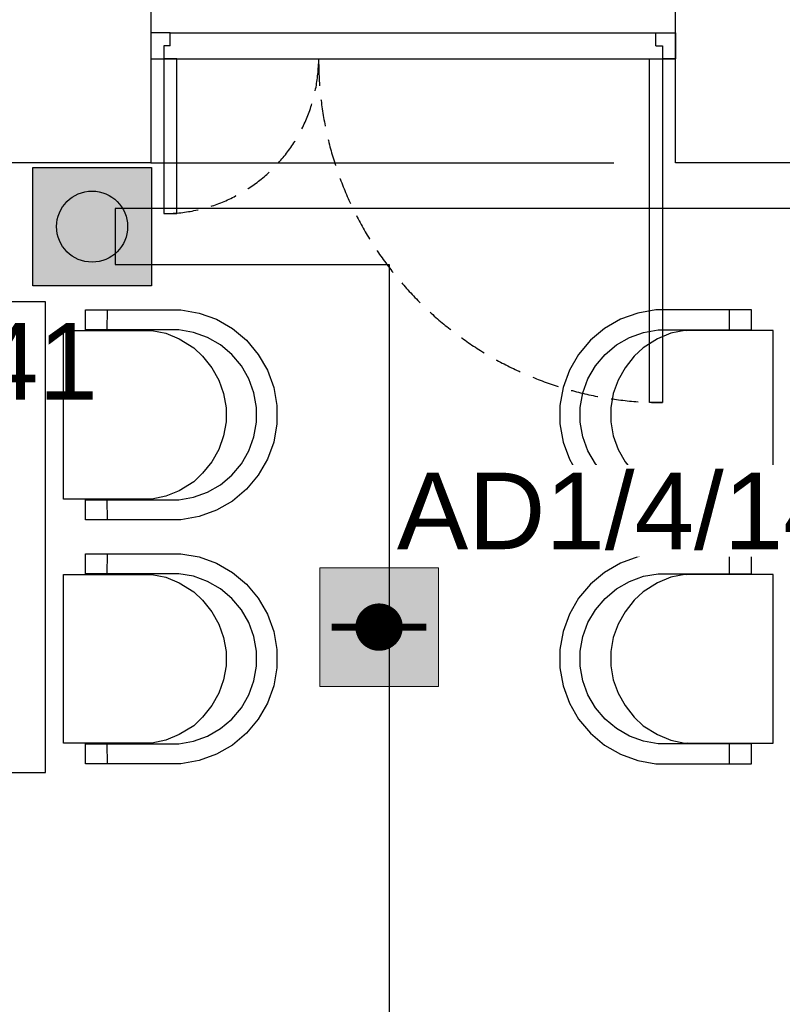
# Model space of a CAD drawing. Header units: millimetres. Extents: x -197461 to 862495, y -970068 to 63888.
# Tile 247 of 253: x -76739 to -74632, y -109152 to -106431. Entities that reach past the tile are written whole.
import ezdxf

# ---------------------------------------------------------------- set-up
doc = ezdxf.new("R2010")
doc.units = ezdxf.units.MM
doc.linetypes.add('Dashed', pattern=[112.5, 75, -37.5])
doc.layers.get('0').update_dxf_attribs({"linetype": 'CONTINUOUS'})
for name, color, linetype in [('hatch_mb', 7, 'CONTINUOUS'), ('sienas es', 7, 'CONTINUOUS'), ('UAS', 240, 'CONTINUOUS')]:
    doc.layers.add(name, color=color, linetype=linetype)
doc.styles.add('ARIAL', font='arialbd.ttf')

# ---------------------------------------------------------------- blocks, each defined once
blk = doc.blocks.new('AD-proj')
at = {"lineweight": 5}
blk.add_lwpolyline([(-250, -250), (250, -250), (250, 250), (-250, 250)], close=True, dxfattribs=at)
at = {"const_width": 100}
blk.add_lwpolyline([(-50, 0, 1), (50, 0, 1)], format="xyb", close=True, dxfattribs=at)
at = {"const_width": 30}
blk.add_lwpolyline([(-200, 0), (200, 0)], dxfattribs=at)
blk = doc.blocks.new('AP')
blk.add_hatch(color=256).paths.add_polyline_path([(150, 0, 1), (-150, 0, 1)])
for p, q in [((-250, 250), (250, 250)), ((-250, -250), (-250, 250)), ((250, 250), (250, -250)), ((250, -250), (-250, -250))]:
    blk.add_line(p, q)
blk.add_circle((0, 0), 150)

msp = doc.modelspace()

# ---------------------------------------------------------------- hatches: boundary and pattern name
at = {"layer": 'UAS', "lineweight": 50, "true_color": 0xffffff}
h = msp.add_hatch(color=7, dxfattribs=at)
h.dxf.hatch_style = 1
h.paths.add_polyline_path([(-76375.49196, -107166.79487), (-76375.49196, -106839.44018), (-76702.84666, -106839.44018), (-76702.84666, -107166.79487)])
h.paths.add_polyline_path([(-76637.37572, -107003.11752, -1), (-76440.9629, -107003.11752, -1)], flags=16)
h = msp.add_hatch(color=7, dxfattribs=at)
h.dxf.hatch_style = 1
h.paths.add_polyline_path([(-75778.89917, -108109.7733), (-75713.42824, -108109.7733, 1)], flags=16)
h.paths.add_polyline_path([(-75582.48636, -108273.45065), (-75582.48636, -107946.09595), (-75909.84105, -107946.09595), (-75909.84105, -108273.45065)])

# ---------------------------------------------------------------- linework, layer by layer
at = {"layer": 'hatch_mb', "color": 251, "linetype": 'Continuous', "true_color": 0x636466}
for p, q in [((-76377.27004, -106467.17096), (-76377.27004, -106539.26399)), ((-76323.20028, -106467.17096), (-76377.27004, -106467.17096)), ((-76323.20028, -106503.21747), (-76323.20028, -106467.17096)), ((-74981.33981, -106467.17096), (-74927.27004, -106467.17096)), ((-74981.33981, -106503.21747), (-74981.33981, -106467.17096)), ((-74927.27004, -106467.17096), (-74927.27004, -106539.26399)), ((-76323.20028, -106503.21747), (-76341.22353, -106503.21747)), ((-76341.22353, -106503.21747), (-76341.22353, -106539.26399)), ((-74981.33981, -106503.21747), (-74963.31656, -106503.21747)), ((-74963.31656, -106503.21747), (-74963.31656, -106539.26399)), ((-76377.27004, -106539.26399), (-76341.22353, -106539.26399)), ((-76305.17702, -106539.26399), (-76341.22353, -106539.26399)), ((-76341.22353, -106539.26399), (-76341.22353, -106966.66155)), ((-76305.17702, -106966.66155), (-76305.17702, -106539.26399)), ((-74999.36307, -106539.26399), (-74963.31656, -106539.26399)), ((-74999.36307, -107489.26399), (-74999.36307, -106539.26399)), ((-74927.27004, -106539.26399), (-74963.31656, -106539.26399)), ((-74963.31656, -106539.26399), (-74963.31656, -107489.26399)), ((-76341.22353, -106966.66155), (-76305.17702, -106966.66155))]:
    msp.add_line(p, q, dxfattribs=at)
at = {"layer": 'hatch_mb', "color": 9, "linetype": 'Continuous', "true_color": 0xc7c8ca}
for p, q in [((-76557.73619, -107288.08949), (-76557.73619, -107233.08949)), ((-76557.73619, -107233.08949), (-76293.60396, -107233.08949)), ((-76557.73619, -107288.08949), (-76557.73619, -107233.08949)), ((-76557.73619, -107233.08949), (-76293.60396, -107233.08949)), ((-76497.23725, -107288.08949), (-76497.04936, -107233.08949)), ((-76497.23725, -107288.08949), (-76497.04936, -107233.08949)), ((-76293.60396, -107233.08949), (-76243.51786, -107241.90149)), ((-76293.60396, -107233.08949), (-76243.51786, -107241.90149)), ((-76243.51786, -107241.90149), (-76195.72599, -107259.25649)), ((-76243.51786, -107241.90149), (-76195.72599, -107259.25649)), ((-75031.49034, -107241.90149), (-75079.28222, -107259.25649)), ((-75031.49034, -107241.90149), (-75079.28222, -107259.25649)), ((-74981.40425, -107233.08949), (-75031.49034, -107241.90149)), ((-74981.40425, -107233.08949), (-75031.49034, -107241.90149)), ((-74717.27202, -107233.08949), (-74981.40425, -107233.08949)), ((-74717.27202, -107233.08949), (-74981.40425, -107233.08949)), ((-74777.77095, -107288.08949), (-74777.95884, -107233.08949)), ((-74777.77095, -107288.08949), (-74777.95884, -107233.08949)), ((-74717.27202, -107288.08949), (-74717.27202, -107233.08949)), ((-74717.27202, -107288.08949), (-74717.27202, -107233.08949)), ((-76195.72599, -107259.25649), (-76151.67966, -107284.62749)), ((-76195.72599, -107259.25649), (-76151.67966, -107284.62749)), ((-75079.28222, -107259.25649), (-75123.32855, -107284.62749)), ((-75079.28222, -107259.25649), (-75123.32855, -107284.62749)), ((-76618.13198, -107756.08949), (-76618.13198, -107290.08949)), ((-76618.13198, -107290.08949), (-76373.82741, -107290.08949)), ((-76618.13198, -107756.08949), (-76618.13198, -107290.08949)), ((-76618.13198, -107290.08949), (-76373.82741, -107290.08949)), ((-76299.61307, -107288.08949), (-76557.73619, -107288.08949)), ((-76299.61307, -107288.08949), (-76557.73619, -107288.08949)), ((-76385.87992, -107288.70349), (-76410.39669, -107288.08949)), ((-76385.87992, -107288.70349), (-76410.39669, -107288.08949)), ((-76379.20553, -107290.08949), (-76385.87992, -107288.70349)), ((-76379.20553, -107290.08949), (-76385.87992, -107288.70349)), ((-76373.82741, -107290.08949), (-76335.12365, -107297.92649)), ((-76373.82741, -107290.08949), (-76335.12365, -107297.92649)), ((-76335.12365, -107297.92649), (-76298.19377, -107313.39149)), ((-76335.12365, -107297.92649), (-76298.19377, -107313.39149)), ((-76259.0256, -107295.22949), (-76299.61307, -107288.08949)), ((-76259.0256, -107295.22949), (-76299.61307, -107288.08949)), ((-76220.2974, -107309.29349), (-76259.0256, -107295.22949)), ((-76220.2974, -107309.29349), (-76259.0256, -107295.22949)), ((-76151.67966, -107284.62749), (-76112.71992, -107317.24549)), ((-76151.67966, -107284.62749), (-76112.71992, -107317.24549)), ((-75123.32855, -107284.62749), (-75162.28829, -107317.24549)), ((-75123.32855, -107284.62749), (-75162.28829, -107317.24549)), ((-75054.7108, -107309.29349), (-75015.9826, -107295.22949)), ((-75054.7108, -107309.29349), (-75015.9826, -107295.22949)), ((-75015.9826, -107295.22949), (-74975.39514, -107288.08949)), ((-75015.9826, -107295.22949), (-74975.39514, -107288.08949)), ((-74939.88455, -107297.92649), (-74976.81444, -107313.39149)), ((-74939.88455, -107297.92649), (-74976.81444, -107313.39149)), ((-74975.39514, -107288.08949), (-74717.27202, -107288.08949)), ((-74975.39514, -107288.08949), (-74717.27202, -107288.08949)), ((-74901.1808, -107290.08949), (-74939.88455, -107297.92649)), ((-74901.1808, -107290.08949), (-74939.88455, -107297.92649)), ((-74656.87623, -107290.08949), (-74901.1808, -107290.08949)), ((-74656.87623, -107290.08949), (-74901.1808, -107290.08949)), ((-74895.80268, -107290.08949), (-74889.12828, -107288.70349)), ((-74895.80268, -107290.08949), (-74889.12828, -107288.70349)), ((-74889.12828, -107288.70349), (-74864.61151, -107288.08949)), ((-74889.12828, -107288.70349), (-74864.61151, -107288.08949)), ((-74656.87623, -107756.08949), (-74656.87623, -107290.08949)), ((-74656.87623, -107756.08949), (-74656.87623, -107290.08949)), ((-76298.19377, -107313.39149), (-76258.16835, -107338.07649)), ((-76298.19377, -107313.39149), (-76258.16835, -107338.07649)), ((-76184.60609, -107329.85349), (-76220.2974, -107309.29349)), ((-76184.60609, -107329.85349), (-76220.2974, -107309.29349)), ((-76153.0342, -107356.28449), (-76184.60609, -107329.85349)), ((-76153.0342, -107356.28449), (-76184.60609, -107329.85349)), ((-76112.71992, -107317.24549), (-76080.02749, -107356.11649)), ((-76112.71992, -107317.24549), (-76080.02749, -107356.11649)), ((-75162.28829, -107317.24549), (-75194.98071, -107356.11649)), ((-75162.28829, -107317.24549), (-75194.98071, -107356.11649)), ((-75121.974, -107356.28449), (-75090.40212, -107329.85349)), ((-75121.974, -107356.28449), (-75090.40212, -107329.85349)), ((-75090.40212, -107329.85349), (-75054.7108, -107309.29349)), ((-75090.40212, -107329.85349), (-75054.7108, -107309.29349)), ((-74976.81444, -107313.39149), (-75016.83986, -107338.07649)), ((-74976.81444, -107313.39149), (-75016.83986, -107338.07649)), ((-76258.16835, -107338.07649), (-76234.05187, -107361.38249)), ((-76258.16835, -107338.07649), (-76234.05187, -107361.38249)), ((-76126.54285, -107387.78449), (-76153.0342, -107356.28449)), ((-76126.54285, -107387.78449), (-76153.0342, -107356.28449)), ((-76080.02749, -107356.11649), (-76054.59855, -107400.06249)), ((-76080.02749, -107356.11649), (-76054.59855, -107400.06249)), ((-75194.98071, -107356.11649), (-75220.40966, -107400.06249)), ((-75194.98071, -107356.11649), (-75220.40966, -107400.06249)), ((-75148.46535, -107387.78449), (-75121.974, -107356.28449)), ((-75148.46535, -107387.78449), (-75121.974, -107356.28449)), ((-75016.83986, -107338.07649), (-75040.95634, -107361.38249)), ((-75016.83986, -107338.07649), (-75040.95634, -107361.38249)), ((-76234.05187, -107361.38249), (-76208.79041, -107393.54149)), ((-76234.05187, -107361.38249), (-76208.79041, -107393.54149)), ((-75040.95634, -107361.38249), (-75066.21779, -107393.54149)), ((-75040.95634, -107361.38249), (-75066.21779, -107393.54149)), ((-76208.79041, -107393.54149), (-76189.14006, -107427.63749)), ((-76208.79041, -107393.54149), (-76189.14006, -107427.63749)), ((-76105.9359, -107423.39449), (-76126.54285, -107387.78449)), ((-76105.9359, -107423.39449), (-76126.54285, -107387.78449)), ((-76054.59855, -107400.06249), (-76037.20394, -107447.74549)), ((-76054.59855, -107400.06249), (-76037.20394, -107447.74549)), ((-75220.40966, -107400.06249), (-75237.80427, -107447.74549)), ((-75220.40966, -107400.06249), (-75237.80427, -107447.74549)), ((-75169.07231, -107423.39449), (-75148.46535, -107387.78449)), ((-75169.07231, -107423.39449), (-75148.46535, -107387.78449)), ((-75066.21779, -107393.54149), (-75085.86814, -107427.63749)), ((-75066.21779, -107393.54149), (-75085.86814, -107427.63749)), ((-76189.14006, -107427.63749), (-76175.69876, -107464.63249)), ((-76189.14006, -107427.63749), (-76175.69876, -107464.63249)), ((-76091.83984, -107462.03449), (-76105.9359, -107423.39449)), ((-76091.83984, -107462.03449), (-76105.9359, -107423.39449)), ((-75183.16837, -107462.03449), (-75169.07231, -107423.39449)), ((-75183.16837, -107462.03449), (-75169.07231, -107423.39449)), ((-75085.86814, -107427.63749), (-75099.30944, -107464.63249)), ((-75085.86814, -107427.63749), (-75099.30944, -107464.63249)), ((-76175.69876, -107464.63249), (-76168.8738, -107503.40449)), ((-76175.69876, -107464.63249), (-76168.8738, -107503.40449)), ((-76084.68352, -107502.52949), (-76091.83984, -107462.03449)), ((-76084.68352, -107502.52949), (-76091.83984, -107462.03449)), ((-76037.20394, -107447.74549), (-76028.3718, -107497.71749)), ((-76037.20394, -107447.74549), (-76028.3718, -107497.71749)), ((-75237.80427, -107447.74549), (-75246.6364, -107497.71749)), ((-75237.80427, -107447.74549), (-75246.6364, -107497.71749)), ((-75190.32468, -107502.52949), (-75183.16837, -107462.03449)), ((-75190.32468, -107502.52949), (-75183.16837, -107462.03449)), ((-75099.30944, -107464.63249), (-75106.13441, -107503.40449)), ((-75099.30944, -107464.63249), (-75106.13441, -107503.40449)), ((-74963.31656, -107489.26399), (-74999.36307, -107489.26399)), ((-76168.8738, -107503.40449), (-76168.8738, -107542.77449)), ((-76168.8738, -107503.40449), (-76168.8738, -107542.77449)), ((-76084.68352, -107543.64949), (-76084.68352, -107502.52949)), ((-76084.68352, -107543.64949), (-76084.68352, -107502.52949)), ((-76028.3718, -107497.71749), (-76028.3718, -107548.46149)), ((-76028.3718, -107497.71749), (-76028.3718, -107548.46149)), ((-75246.6364, -107497.71749), (-75246.6364, -107548.46149)), ((-75246.6364, -107497.71749), (-75246.6364, -107548.46149)), ((-75190.32468, -107543.64949), (-75190.32468, -107502.52949)), ((-75190.32468, -107543.64949), (-75190.32468, -107502.52949)), ((-75106.13441, -107503.40449), (-75106.13441, -107542.77449)), ((-75106.13441, -107503.40449), (-75106.13441, -107542.77449)), ((-76168.8738, -107542.77449), (-76175.69876, -107581.54649)), ((-76168.8738, -107542.77449), (-76175.69876, -107581.54649)), ((-76091.83984, -107584.14449), (-76084.68352, -107543.64949)), ((-76091.83984, -107584.14449), (-76084.68352, -107543.64949)), ((-76028.3718, -107548.46149), (-76037.20394, -107598.43349)), ((-76028.3718, -107548.46149), (-76037.20394, -107598.43349)), ((-75246.6364, -107548.46149), (-75237.80427, -107598.43349)), ((-75246.6364, -107548.46149), (-75237.80427, -107598.43349)), ((-75183.16837, -107584.14449), (-75190.32468, -107543.64949)), ((-75183.16837, -107584.14449), (-75190.32468, -107543.64949)), ((-75106.13441, -107542.77449), (-75099.30944, -107581.54649)), ((-75106.13441, -107542.77449), (-75099.30944, -107581.54649)), ((-76175.69876, -107581.54649), (-76189.14006, -107618.54149)), ((-76175.69876, -107581.54649), (-76189.14006, -107618.54149)), ((-76105.9359, -107622.78449), (-76091.83984, -107584.14449)), ((-76105.9359, -107622.78449), (-76091.83984, -107584.14449)), ((-76037.20394, -107598.43349), (-76054.59855, -107646.11649)), ((-76037.20394, -107598.43349), (-76054.59855, -107646.11649)), ((-75237.80427, -107598.43349), (-75220.40966, -107646.11649)), ((-75237.80427, -107598.43349), (-75220.40966, -107646.11649)), ((-75169.07231, -107622.78449), (-75183.16837, -107584.14449)), ((-75169.07231, -107622.78449), (-75183.16837, -107584.14449)), ((-75099.30944, -107581.54649), (-75085.86814, -107618.54149)), ((-75099.30944, -107581.54649), (-75085.86814, -107618.54149)), ((-76189.14006, -107618.54149), (-76208.79041, -107652.63749)), ((-76189.14006, -107618.54149), (-76208.79041, -107652.63749)), ((-76126.54285, -107658.39449), (-76105.9359, -107622.78449)), ((-76126.54285, -107658.39449), (-76105.9359, -107622.78449)), ((-75148.46535, -107658.39449), (-75169.07231, -107622.78449)), ((-75148.46535, -107658.39449), (-75169.07231, -107622.78449)), ((-75085.86814, -107618.54149), (-75066.21779, -107652.63749)), ((-75085.86814, -107618.54149), (-75066.21779, -107652.63749)), ((-76208.79041, -107652.63749), (-76234.05187, -107684.79649)), ((-76208.79041, -107652.63749), (-76234.05187, -107684.79649)), ((-76054.59855, -107646.11649), (-76080.02749, -107690.06249)), ((-76054.59855, -107646.11649), (-76080.02749, -107690.06249)), ((-75220.40966, -107646.11649), (-75194.98071, -107690.06249)), ((-75220.40966, -107646.11649), (-75194.98071, -107690.06249)), ((-75066.21779, -107652.63749), (-75040.95634, -107684.79649)), ((-75066.21779, -107652.63749), (-75040.95634, -107684.79649)), ((-76234.05187, -107684.79649), (-76258.16835, -107708.10249)), ((-76234.05187, -107684.79649), (-76258.16835, -107708.10249)), ((-76153.0342, -107689.89449), (-76126.54285, -107658.39449)), ((-76153.0342, -107689.89449), (-76126.54285, -107658.39449)), ((-75121.974, -107689.89449), (-75148.46535, -107658.39449)), ((-75121.974, -107689.89449), (-75148.46535, -107658.39449)), ((-75040.95634, -107684.79649), (-75016.83986, -107708.10249)), ((-75040.95634, -107684.79649), (-75016.83986, -107708.10249)), ((-76258.16835, -107708.10249), (-76298.19377, -107732.78749)), ((-76258.16835, -107708.10249), (-76298.19377, -107732.78749)), ((-76184.60609, -107716.32549), (-76153.0342, -107689.89449)), ((-76184.60609, -107716.32549), (-76153.0342, -107689.89449)), ((-76080.02749, -107690.06249), (-76112.71992, -107728.93349)), ((-76080.02749, -107690.06249), (-76112.71992, -107728.93349)), ((-75194.98071, -107690.06249), (-75162.28829, -107728.93349)), ((-75194.98071, -107690.06249), (-75162.28829, -107728.93349)), ((-75090.40212, -107716.32549), (-75121.974, -107689.89449)), ((-75090.40212, -107716.32549), (-75121.974, -107689.89449)), ((-75016.83986, -107708.10249), (-74976.81444, -107732.78749)), ((-75016.83986, -107708.10249), (-74976.81444, -107732.78749)), ((-76298.19377, -107732.78749), (-76335.12365, -107748.25249)), ((-76298.19377, -107732.78749), (-76335.12365, -107748.25249)), ((-76259.0256, -107750.94949), (-76220.2974, -107736.88549)), ((-76259.0256, -107750.94949), (-76220.2974, -107736.88549)), ((-76220.2974, -107736.88549), (-76184.60609, -107716.32549)), ((-76220.2974, -107736.88549), (-76184.60609, -107716.32549)), ((-76112.71992, -107728.93349), (-76151.67966, -107761.55149)), ((-76112.71992, -107728.93349), (-76151.67966, -107761.55149)), ((-75162.28829, -107728.93349), (-75123.32855, -107761.55149)), ((-75162.28829, -107728.93349), (-75123.32855, -107761.55149)), ((-75054.7108, -107736.88549), (-75090.40212, -107716.32549)), ((-75054.7108, -107736.88549), (-75090.40212, -107716.32549)), ((-75015.9826, -107750.94949), (-75054.7108, -107736.88549)), ((-75015.9826, -107750.94949), (-75054.7108, -107736.88549)), ((-74976.81444, -107732.78749), (-74939.88455, -107748.25249)), ((-74976.81444, -107732.78749), (-74939.88455, -107748.25249)), ((-76373.82741, -107756.08949), (-76618.13198, -107756.08949)), ((-76373.82741, -107756.08949), (-76618.13198, -107756.08949)), ((-76557.73619, -107813.08949), (-76557.73619, -107758.08949)), ((-76557.73619, -107758.08949), (-76299.61307, -107758.08949)), ((-76557.73619, -107813.08949), (-76557.73619, -107758.08949)), ((-76557.73619, -107758.08949), (-76299.61307, -107758.08949)), ((-76497.04936, -107813.08949), (-76497.23725, -107758.08949)), ((-76497.04936, -107813.08949), (-76497.23725, -107758.08949)), ((-76395.68867, -107758.08949), (-76381.98332, -107756.08949)), ((-76395.68867, -107758.08949), (-76381.98332, -107756.08949)), ((-76335.12365, -107748.25249), (-76373.82741, -107756.08949)), ((-76335.12365, -107748.25249), (-76373.82741, -107756.08949)), ((-76299.61307, -107758.08949), (-76259.0256, -107750.94949)), ((-76299.61307, -107758.08949), (-76259.0256, -107750.94949)), ((-76151.67966, -107761.55149), (-76195.72599, -107786.92249)), ((-76151.67966, -107761.55149), (-76195.72599, -107786.92249)), ((-75123.32855, -107761.55149), (-75079.28222, -107786.92249)), ((-75123.32855, -107761.55149), (-75079.28222, -107786.92249)), ((-74975.39514, -107758.08949), (-75015.9826, -107750.94949)), ((-74975.39514, -107758.08949), (-75015.9826, -107750.94949)), ((-74717.27202, -107758.08949), (-74975.39514, -107758.08949)), ((-74717.27202, -107758.08949), (-74975.39514, -107758.08949)), ((-74939.88455, -107748.25249), (-74901.1808, -107756.08949)), ((-74939.88455, -107748.25249), (-74901.1808, -107756.08949)), ((-74901.1808, -107756.08949), (-74656.87623, -107756.08949)), ((-74901.1808, -107756.08949), (-74656.87623, -107756.08949)), ((-74879.31954, -107758.08949), (-74893.02488, -107756.08949)), ((-74879.31954, -107758.08949), (-74893.02488, -107756.08949)), ((-74777.95884, -107813.08949), (-74777.77095, -107758.08949)), ((-74777.95884, -107813.08949), (-74777.77095, -107758.08949)), ((-74717.27202, -107813.08949), (-74717.27202, -107758.08949)), ((-74717.27202, -107813.08949), (-74717.27202, -107758.08949)), ((-76195.72599, -107786.92249), (-76243.51786, -107804.27749)), ((-76195.72599, -107786.92249), (-76243.51786, -107804.27749)), ((-75079.28222, -107786.92249), (-75031.49034, -107804.27749)), ((-75079.28222, -107786.92249), (-75031.49034, -107804.27749)), ((-76293.60396, -107813.08949), (-76557.73619, -107813.08949)), ((-76293.60396, -107813.08949), (-76557.73619, -107813.08949)), ((-76243.51786, -107804.27749), (-76293.60396, -107813.08949)), ((-76243.51786, -107804.27749), (-76293.60396, -107813.08949)), ((-75031.49034, -107804.27749), (-74981.40425, -107813.08949)), ((-75031.49034, -107804.27749), (-74981.40425, -107813.08949)), ((-74981.40425, -107813.08949), (-74717.27202, -107813.08949)), ((-74981.40425, -107813.08949), (-74717.27202, -107813.08949)), ((-76557.73619, -107962.08949), (-76557.73619, -107907.08949)), ((-76557.73619, -107907.08949), (-76293.60396, -107907.08949)), ((-76557.73619, -107962.08949), (-76557.73619, -107907.08949)), ((-76557.73619, -107907.08949), (-76293.60396, -107907.08949)), ((-76497.23725, -107962.08949), (-76497.04936, -107907.08949)), ((-76497.23725, -107962.08949), (-76497.04936, -107907.08949)), ((-76293.60396, -107907.08949), (-76243.51786, -107915.90149)), ((-76293.60396, -107907.08949), (-76243.51786, -107915.90149)), ((-76243.51786, -107915.90149), (-76195.72599, -107933.25649)), ((-76243.51786, -107915.90149), (-76195.72599, -107933.25649)), ((-75031.49034, -107915.90149), (-75079.28222, -107933.25649)), ((-75031.49034, -107915.90149), (-75079.28222, -107933.25649)), ((-74981.40425, -107907.08949), (-75031.49034, -107915.90149)), ((-74981.40425, -107907.08949), (-75031.49034, -107915.90149)), ((-74717.27202, -107907.08949), (-74981.40425, -107907.08949)), ((-74717.27202, -107907.08949), (-74981.40425, -107907.08949)), ((-74777.77095, -107962.08949), (-74777.95884, -107907.08949)), ((-74777.77095, -107962.08949), (-74777.95884, -107907.08949)), ((-74717.27202, -107962.08949), (-74717.27202, -107907.08949)), ((-74717.27202, -107962.08949), (-74717.27202, -107907.08949)), ((-76195.72599, -107933.25649), (-76151.67966, -107958.62749)), ((-76195.72599, -107933.25649), (-76151.67966, -107958.62749)), ((-75079.28222, -107933.25649), (-75123.32855, -107958.62749)), ((-75079.28222, -107933.25649), (-75123.32855, -107958.62749)), ((-76618.13198, -107964.08949), (-76373.82741, -107964.08949)), ((-76618.13198, -108430.08949), (-76618.13198, -107964.08949)), ((-76618.13198, -107964.08949), (-76373.82741, -107964.08949)), ((-76618.13198, -108430.08949), (-76618.13198, -107964.08949)), ((-76299.61307, -107962.08949), (-76557.73619, -107962.08949)), ((-76299.61307, -107962.08949), (-76557.73619, -107962.08949)), ((-76385.87992, -107962.70349), (-76410.39669, -107962.08949)), ((-76385.87992, -107962.70349), (-76410.39669, -107962.08949)), ((-76379.20553, -107964.08949), (-76385.87992, -107962.70349)), ((-76379.20553, -107964.08949), (-76385.87992, -107962.70349)), ((-76373.82741, -107964.08949), (-76335.12365, -107971.92649)), ((-76373.82741, -107964.08949), (-76335.12365, -107971.92649)), ((-76335.12365, -107971.92649), (-76298.19377, -107987.39149)), ((-76335.12365, -107971.92649), (-76298.19377, -107987.39149)), ((-76259.0256, -107969.22949), (-76299.61307, -107962.08949)), ((-76259.0256, -107969.22949), (-76299.61307, -107962.08949)), ((-76220.2974, -107983.29349), (-76259.0256, -107969.22949)), ((-76220.2974, -107983.29349), (-76259.0256, -107969.22949)), ((-76184.60609, -108003.85349), (-76220.2974, -107983.29349)), ((-76184.60609, -108003.85349), (-76220.2974, -107983.29349)), ((-76151.67966, -107958.62749), (-76112.71992, -107991.24549)), ((-76151.67966, -107958.62749), (-76112.71992, -107991.24549)), ((-75123.32855, -107958.62749), (-75162.28829, -107991.24549)), ((-75123.32855, -107958.62749), (-75162.28829, -107991.24549)), ((-75090.40212, -108003.85349), (-75054.7108, -107983.29349)), ((-75090.40212, -108003.85349), (-75054.7108, -107983.29349)), ((-75054.7108, -107983.29349), (-75015.9826, -107969.22949)), ((-75054.7108, -107983.29349), (-75015.9826, -107969.22949)), ((-75015.9826, -107969.22949), (-74975.39514, -107962.08949)), ((-75015.9826, -107969.22949), (-74975.39514, -107962.08949)), ((-74939.88455, -107971.92649), (-74976.81444, -107987.39149)), ((-74939.88455, -107971.92649), (-74976.81444, -107987.39149)), ((-74975.39514, -107962.08949), (-74717.27202, -107962.08949)), ((-74975.39514, -107962.08949), (-74717.27202, -107962.08949)), ((-74901.1808, -107964.08949), (-74939.88455, -107971.92649)), ((-74901.1808, -107964.08949), (-74939.88455, -107971.92649)), ((-74656.87623, -107964.08949), (-74901.1808, -107964.08949)), ((-74656.87623, -107964.08949), (-74901.1808, -107964.08949)), ((-74895.80268, -107964.08949), (-74889.12828, -107962.70349)), ((-74895.80268, -107964.08949), (-74889.12828, -107962.70349)), ((-74889.12828, -107962.70349), (-74864.61151, -107962.08949)), ((-74889.12828, -107962.70349), (-74864.61151, -107962.08949)), ((-74656.87623, -108430.08949), (-74656.87623, -107964.08949)), ((-74656.87623, -108430.08949), (-74656.87623, -107964.08949)), ((-76298.19377, -107987.39149), (-76258.16835, -108012.07649)), ((-76298.19377, -107987.39149), (-76258.16835, -108012.07649)), ((-76153.0342, -108030.28449), (-76184.60609, -108003.85349)), ((-76153.0342, -108030.28449), (-76184.60609, -108003.85349)), ((-76112.71992, -107991.24549), (-76080.02749, -108030.11649)), ((-76112.71992, -107991.24549), (-76080.02749, -108030.11649)), ((-75162.28829, -107991.24549), (-75194.98071, -108030.11649)), ((-75162.28829, -107991.24549), (-75194.98071, -108030.11649)), ((-75121.974, -108030.28449), (-75090.40212, -108003.85349)), ((-75121.974, -108030.28449), (-75090.40212, -108003.85349)), ((-74976.81444, -107987.39149), (-75016.83986, -108012.07649)), ((-74976.81444, -107987.39149), (-75016.83986, -108012.07649)), ((-76258.16835, -108012.07649), (-76234.05187, -108035.38249)), ((-76258.16835, -108012.07649), (-76234.05187, -108035.38249)), ((-76234.05187, -108035.38249), (-76208.79041, -108067.54149)), ((-76234.05187, -108035.38249), (-76208.79041, -108067.54149)), ((-76126.54285, -108061.78449), (-76153.0342, -108030.28449)), ((-76126.54285, -108061.78449), (-76153.0342, -108030.28449)), ((-76080.02749, -108030.11649), (-76054.59855, -108074.06249)), ((-76080.02749, -108030.11649), (-76054.59855, -108074.06249)), ((-75194.98071, -108030.11649), (-75220.40966, -108074.06249)), ((-75194.98071, -108030.11649), (-75220.40966, -108074.06249)), ((-75148.46535, -108061.78449), (-75121.974, -108030.28449)), ((-75148.46535, -108061.78449), (-75121.974, -108030.28449)), ((-75040.95634, -108035.38249), (-75066.21779, -108067.54149)), ((-75040.95634, -108035.38249), (-75066.21779, -108067.54149)), ((-75016.83986, -108012.07649), (-75040.95634, -108035.38249)), ((-75016.83986, -108012.07649), (-75040.95634, -108035.38249)), ((-76105.9359, -108097.39449), (-76126.54285, -108061.78449)), ((-76105.9359, -108097.39449), (-76126.54285, -108061.78449)), ((-75169.07231, -108097.39449), (-75148.46535, -108061.78449)), ((-75169.07231, -108097.39449), (-75148.46535, -108061.78449)), ((-76208.79041, -108067.54149), (-76189.14006, -108101.63749)), ((-76208.79041, -108067.54149), (-76189.14006, -108101.63749)), ((-76054.59855, -108074.06249), (-76037.20394, -108121.74549)), ((-76054.59855, -108074.06249), (-76037.20394, -108121.74549)), ((-75220.40966, -108074.06249), (-75237.80427, -108121.74549)), ((-75220.40966, -108074.06249), (-75237.80427, -108121.74549)), ((-75066.21779, -108067.54149), (-75085.86814, -108101.63749)), ((-75066.21779, -108067.54149), (-75085.86814, -108101.63749)), ((-76189.14006, -108101.63749), (-76175.69876, -108138.63249)), ((-76189.14006, -108101.63749), (-76175.69876, -108138.63249)), ((-76091.83984, -108136.03449), (-76105.9359, -108097.39449)), ((-76091.83984, -108136.03449), (-76105.9359, -108097.39449)), ((-75183.16837, -108136.03449), (-75169.07231, -108097.39449)), ((-75183.16837, -108136.03449), (-75169.07231, -108097.39449)), ((-75085.86814, -108101.63749), (-75099.30944, -108138.63249)), ((-75085.86814, -108101.63749), (-75099.30944, -108138.63249)), ((-76175.69876, -108138.63249), (-76168.8738, -108177.40449)), ((-76175.69876, -108138.63249), (-76168.8738, -108177.40449)), ((-76084.68352, -108176.52949), (-76091.83984, -108136.03449)), ((-76084.68352, -108176.52949), (-76091.83984, -108136.03449)), ((-76037.20394, -108121.74549), (-76028.3718, -108171.71749)), ((-76037.20394, -108121.74549), (-76028.3718, -108171.71749)), ((-75237.80427, -108121.74549), (-75246.6364, -108171.71749)), ((-75237.80427, -108121.74549), (-75246.6364, -108171.71749)), ((-75190.32468, -108176.52949), (-75183.16837, -108136.03449)), ((-75190.32468, -108176.52949), (-75183.16837, -108136.03449)), ((-75099.30944, -108138.63249), (-75106.13441, -108177.40449)), ((-75099.30944, -108138.63249), (-75106.13441, -108177.40449)), ((-76028.3718, -108171.71749), (-76028.3718, -108222.46149)), ((-76028.3718, -108171.71749), (-76028.3718, -108222.46149)), ((-75246.6364, -108171.71749), (-75246.6364, -108222.46149)), ((-75246.6364, -108171.71749), (-75246.6364, -108222.46149)), ((-76168.8738, -108177.40449), (-76168.8738, -108216.77449)), ((-76168.8738, -108177.40449), (-76168.8738, -108216.77449)), ((-76084.68352, -108217.64949), (-76084.68352, -108176.52949)), ((-76084.68352, -108217.64949), (-76084.68352, -108176.52949)), ((-75190.32468, -108217.64949), (-75190.32468, -108176.52949)), ((-75190.32468, -108217.64949), (-75190.32468, -108176.52949)), ((-75106.13441, -108177.40449), (-75106.13441, -108216.77449)), ((-75106.13441, -108177.40449), (-75106.13441, -108216.77449)), ((-76168.8738, -108216.77449), (-76175.69876, -108255.54649)), ((-76168.8738, -108216.77449), (-76175.69876, -108255.54649)), ((-76091.83984, -108258.14449), (-76084.68352, -108217.64949)), ((-76091.83984, -108258.14449), (-76084.68352, -108217.64949)), ((-76028.3718, -108222.46149), (-76037.20394, -108272.43349)), ((-76028.3718, -108222.46149), (-76037.20394, -108272.43349)), ((-75246.6364, -108222.46149), (-75237.80427, -108272.43349)), ((-75246.6364, -108222.46149), (-75237.80427, -108272.43349)), ((-75183.16837, -108258.14449), (-75190.32468, -108217.64949)), ((-75183.16837, -108258.14449), (-75190.32468, -108217.64949)), ((-75106.13441, -108216.77449), (-75099.30944, -108255.54649)), ((-75106.13441, -108216.77449), (-75099.30944, -108255.54649)), ((-76175.69876, -108255.54649), (-76189.14006, -108292.54149)), ((-76175.69876, -108255.54649), (-76189.14006, -108292.54149)), ((-75099.30944, -108255.54649), (-75085.86814, -108292.54149)), ((-75099.30944, -108255.54649), (-75085.86814, -108292.54149)), ((-76105.9359, -108296.78449), (-76091.83984, -108258.14449)), ((-76105.9359, -108296.78449), (-76091.83984, -108258.14449)), ((-76037.20394, -108272.43349), (-76054.59855, -108320.11649)), ((-76037.20394, -108272.43349), (-76054.59855, -108320.11649)), ((-75237.80427, -108272.43349), (-75220.40966, -108320.11649)), ((-75237.80427, -108272.43349), (-75220.40966, -108320.11649)), ((-75169.07231, -108296.78449), (-75183.16837, -108258.14449)), ((-75169.07231, -108296.78449), (-75183.16837, -108258.14449)), ((-76189.14006, -108292.54149), (-76208.79041, -108326.63749)), ((-76189.14006, -108292.54149), (-76208.79041, -108326.63749)), ((-76126.54285, -108332.39449), (-76105.9359, -108296.78449)), ((-76126.54285, -108332.39449), (-76105.9359, -108296.78449)), ((-75148.46535, -108332.39449), (-75169.07231, -108296.78449)), ((-75148.46535, -108332.39449), (-75169.07231, -108296.78449)), ((-75085.86814, -108292.54149), (-75066.21779, -108326.63749)), ((-75085.86814, -108292.54149), (-75066.21779, -108326.63749)), ((-76208.79041, -108326.63749), (-76234.05187, -108358.79649)), ((-76208.79041, -108326.63749), (-76234.05187, -108358.79649)), ((-76153.0342, -108363.89449), (-76126.54285, -108332.39449)), ((-76153.0342, -108363.89449), (-76126.54285, -108332.39449)), ((-76054.59855, -108320.11649), (-76080.02749, -108364.06249)), ((-76054.59855, -108320.11649), (-76080.02749, -108364.06249)), ((-75220.40966, -108320.11649), (-75194.98071, -108364.06249)), ((-75220.40966, -108320.11649), (-75194.98071, -108364.06249)), ((-75121.974, -108363.89449), (-75148.46535, -108332.39449)), ((-75121.974, -108363.89449), (-75148.46535, -108332.39449)), ((-75066.21779, -108326.63749), (-75040.95634, -108358.79649)), ((-75066.21779, -108326.63749), (-75040.95634, -108358.79649)), ((-76234.05187, -108358.79649), (-76258.16835, -108382.10249)), ((-76234.05187, -108358.79649), (-76258.16835, -108382.10249)), ((-76184.60609, -108390.32549), (-76153.0342, -108363.89449)), ((-76184.60609, -108390.32549), (-76153.0342, -108363.89449)), ((-76080.02749, -108364.06249), (-76112.71992, -108402.93349)), ((-76080.02749, -108364.06249), (-76112.71992, -108402.93349)), ((-75194.98071, -108364.06249), (-75162.28829, -108402.93349)), ((-75194.98071, -108364.06249), (-75162.28829, -108402.93349)), ((-75090.40212, -108390.32549), (-75121.974, -108363.89449)), ((-75090.40212, -108390.32549), (-75121.974, -108363.89449)), ((-75040.95634, -108358.79649), (-75016.83986, -108382.10249)), ((-75040.95634, -108358.79649), (-75016.83986, -108382.10249)), ((-76258.16835, -108382.10249), (-76298.19377, -108406.78749)), ((-76258.16835, -108382.10249), (-76298.19377, -108406.78749)), ((-76220.2974, -108410.88549), (-76184.60609, -108390.32549)), ((-76220.2974, -108410.88549), (-76184.60609, -108390.32549)), ((-75054.7108, -108410.88549), (-75090.40212, -108390.32549)), ((-75054.7108, -108410.88549), (-75090.40212, -108390.32549)), ((-75016.83986, -108382.10249), (-74976.81444, -108406.78749)), ((-75016.83986, -108382.10249), (-74976.81444, -108406.78749)), ((-76298.19377, -108406.78749), (-76335.12365, -108422.25249)), ((-76298.19377, -108406.78749), (-76335.12365, -108422.25249)), ((-76259.0256, -108424.94949), (-76220.2974, -108410.88549)), ((-76259.0256, -108424.94949), (-76220.2974, -108410.88549)), ((-76112.71992, -108402.93349), (-76151.67966, -108435.55149)), ((-76112.71992, -108402.93349), (-76151.67966, -108435.55149)), ((-75162.28829, -108402.93349), (-75123.32855, -108435.55149)), ((-75162.28829, -108402.93349), (-75123.32855, -108435.55149)), ((-75015.9826, -108424.94949), (-75054.7108, -108410.88549)), ((-75015.9826, -108424.94949), (-75054.7108, -108410.88549)), ((-74976.81444, -108406.78749), (-74939.88455, -108422.25249)), ((-74976.81444, -108406.78749), (-74939.88455, -108422.25249)), ((-76373.82741, -108430.08949), (-76618.13198, -108430.08949)), ((-76373.82741, -108430.08949), (-76618.13198, -108430.08949)), ((-76557.73619, -108487.08949), (-76557.73619, -108432.08949)), ((-76557.73619, -108432.08949), (-76299.61307, -108432.08949)), ((-76557.73619, -108487.08949), (-76557.73619, -108432.08949)), ((-76557.73619, -108432.08949), (-76299.61307, -108432.08949)), ((-76497.04936, -108487.08949), (-76497.23725, -108432.08949)), ((-76497.04936, -108487.08949), (-76497.23725, -108432.08949)), ((-76395.68867, -108432.08949), (-76381.98332, -108430.08949)), ((-76395.68867, -108432.08949), (-76381.98332, -108430.08949)), ((-76335.12365, -108422.25249), (-76373.82741, -108430.08949)), ((-76335.12365, -108422.25249), (-76373.82741, -108430.08949)), ((-76299.61307, -108432.08949), (-76259.0256, -108424.94949)), ((-76299.61307, -108432.08949), (-76259.0256, -108424.94949)), ((-76151.67966, -108435.55149), (-76195.72599, -108460.92249)), ((-76151.67966, -108435.55149), (-76195.72599, -108460.92249)), ((-75123.32855, -108435.55149), (-75079.28222, -108460.92249)), ((-75123.32855, -108435.55149), (-75079.28222, -108460.92249)), ((-74975.39514, -108432.08949), (-75015.9826, -108424.94949)), ((-74975.39514, -108432.08949), (-75015.9826, -108424.94949)), ((-74717.27202, -108432.08949), (-74975.39514, -108432.08949)), ((-74717.27202, -108432.08949), (-74975.39514, -108432.08949)), ((-74939.88455, -108422.25249), (-74901.1808, -108430.08949)), ((-74939.88455, -108422.25249), (-74901.1808, -108430.08949)), ((-74901.1808, -108430.08949), (-74656.87623, -108430.08949)), ((-74901.1808, -108430.08949), (-74656.87623, -108430.08949)), ((-74879.31954, -108432.08949), (-74893.02488, -108430.08949)), ((-74879.31954, -108432.08949), (-74893.02488, -108430.08949)), ((-74777.95884, -108487.08949), (-74777.77095, -108432.08949)), ((-74777.95884, -108487.08949), (-74777.77095, -108432.08949)), ((-74717.27202, -108487.08949), (-74717.27202, -108432.08949)), ((-74717.27202, -108487.08949), (-74717.27202, -108432.08949)), ((-76195.72599, -108460.92249), (-76243.51786, -108478.27749)), ((-76195.72599, -108460.92249), (-76243.51786, -108478.27749)), ((-75079.28222, -108460.92249), (-75031.49034, -108478.27749)), ((-75079.28222, -108460.92249), (-75031.49034, -108478.27749)), ((-76293.60396, -108487.08949), (-76557.73619, -108487.08949)), ((-76293.60396, -108487.08949), (-76557.73619, -108487.08949)), ((-76243.51786, -108478.27749), (-76293.60396, -108487.08949)), ((-76243.51786, -108478.27749), (-76293.60396, -108487.08949)), ((-75031.49034, -108478.27749), (-74981.40425, -108487.08949)), ((-75031.49034, -108478.27749), (-74981.40425, -108487.08949)), ((-74981.40425, -108487.08949), (-74717.27202, -108487.08949)), ((-74981.40425, -108487.08949), (-74717.27202, -108487.08949))]:
    msp.add_line(p, q, dxfattribs=at)
at = {"layer": 'hatch_mb', "color": 9, "linetype": 'Continuous', "true_color": 0xc7c8ca, "flags": 128}
msp.add_lwpolyline([(-77467.73816, -108511.15156), (-76667.73816, -108511.15156), (-76667.73816, -107211.15156), (-77367.73816, -107211.15156), (-77467.73816, -107211.15156)], close=True, dxfattribs=at)
at = {"layer": 'hatch_mb', "color": 251, "linetype": 'Dashed', "true_color": 0x636466}
for centre, radius, start, end in [((-76341.22353, -106539.26399), 427.90698, 272.7960257, 0), ((-74963.31656, -106539.26399), 950, 180, 270)]:
    msp.add_arc(centre, radius, start, end, dxfattribs=at)
at = {"layer": 'sienas es', "color": 251, "linetype": 'Continuous', "true_color": 0x636466}
for p, q in [((-76323.20028, -106467.17096), (-74927.27004, -106467.17096)), ((-76377.27004, -106539.26399), (-74927.27004, -106539.26399)), ((-76377.27004, -106827.17096), (-75097.27004, -106827.17096))]:
    msp.add_line(p, q, dxfattribs=at)
at = {"layer": 'sienas es', "color": 251, "linetype": 'Continuous', "true_color": 0x636466, "flags": 128}
for points in [[(-76377.27004, -106827.17096), (-76917.27004, -106827.17096), (-76917.27004, -106317.17096), (-76377.27004, -106317.17096)], [(-74387.27004, -106827.17096), (-74927.27004, -106827.17096), (-74927.27004, -106317.17096), (-74387.27004, -106317.17096)]]:
    msp.add_lwpolyline(points, close=True, dxfattribs=at)
at = {"layer": 'UAS', "color": 1}
msp.add_lwpolyline([(-69281.64474, -117668.16284), (-69281.64474, -113595.93524), (-68482.91543, -113595.93524), (-68482.91543, -109689.96526), (-66867.98296, -109689.96526), (-66867.98296, -108668.96901), (-68029.4456, -108668.96901), (-68029.4456, -108239.086), (-68180.01148, -108239.086), (-68180.01148, -108733.45789), (-69083.37131, -108733.45789), (-69083.37131, -111398.78395), (-71653.69532, -111398.78395), (-71653.69532, -112161.84076), (-71739.75322, -112161.84076), (-71739.75322, -108414.00103), (-73034.62687, -108414.00103), (-73034.62687, -106952.60118), (-76475.56051, -106952.60118), (-76475.56051, -107107.34236), (-75718.54873, -107107.34236), (-75718.54873, -115308.14301), (-78855.58599, -115308.14301)], dxfattribs=at)

# ---------------------------------------------------------------- block references
at = {"layer": 'UAS', "color": 97, "xscale": 0.6547093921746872, "yscale": 0.6547093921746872, "zscale": 0.6547093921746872}
msp.add_blockref('AP', (-76539.16931, -107003.11752), dxfattribs=at)
at = {"layer": 'UAS', "xscale": 0.6547093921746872, "yscale": 0.6547093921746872, "zscale": 0.6547093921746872}
msp.add_blockref('AD-proj', (-75746.16371, -108109.7733), dxfattribs=at)

# ---------------------------------------------------------------- next in the draw order: texts
at = {"layer": 'UAS', "color": 251, "linetype": 'Continuous', "lineweight": 20, "true_color": 0x636466, "char_height": 211.4384766, "width": 1051.7117129, "attachment_point": 5, "style": 'ARIAL', "bg_fill": 3, "box_fill_scale": 1.1, "bg_fill_color": 256, "bg_fill_transparency": 0}
for s, insert in [('\\A1;{\\fArial|b0|i0|c186|p34;\\C1;AR1/4/141}', (-77220.91124, -107376.734)), ('\\A1;{\\fArial|b0|i0|c186|p34;\\C1;AD1/4/142}', (-74999.03665, -107790.16953))]:
    msp.add_mtext(s, dxfattribs=dict(at, insert=insert))

doc.saveas('drawing.dxf')
